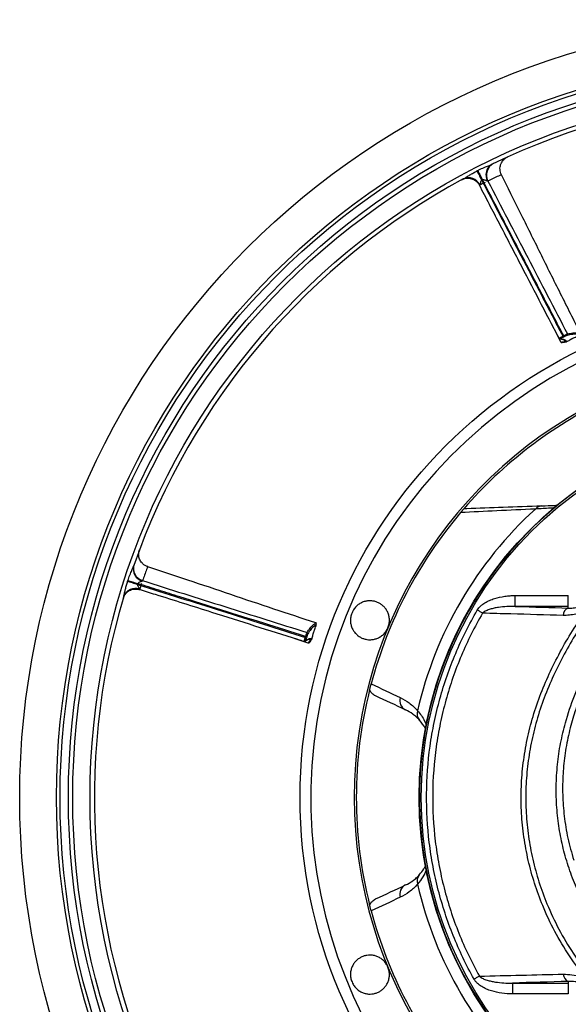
# Model space of a CAD drawing. Header units: millimetres. Extents: x 1924 to 3362, y 1692 to 3130.
# Tile 2 of 9: x 1924 to 2431, y 2220 to 3130. Entities that reach past the tile are written whole.
import ezdxf

# ---------------------------------------------------------------- set-up
doc = ezdxf.new("R2010")
doc.units = ezdxf.units.MM
doc.header["$LTSCALE"] = 2

msp = doc.modelspace()

# ---------------------------------------------------------------- linework, layer by layer
at = {"color": 7, "linetype": 'Continuous', "lineweight": 25}
for p, q in [((2369.48, 2986.73), (2369.45, 2986.71)), ((2332.85, 2982.08), (2332.93, 2982.13)), ((2357, 2980.91), (2356.68, 2980.84)), ((2424.3, 2832.01), (2418.74, 2843.27)), ((2426.26, 2837.46), (2427.01, 2837.85)), ((2427.46, 2836.97), (2426.71, 2836.58)), ((2429.05, 2833.33), (2427.37, 2832.44)), ((2428.08, 2833.46), (2427.87, 2833.62)), ((2042.67, 2624.43), (2042.66, 2624.39)), ((2020.05, 2595.24), (2020.08, 2595.33)), ((2382.33, 2587.72), (2382.33, 2597.7)), ((2382.33, 2597.7), (2431.29, 2597.7)), ((2431.29, 2587.72), (2431.29, 2597.7)), ((2431.29, 2587.72), (2382.33, 2587.72)), ((2431.29, 2586.16), (2431.29, 2587.72)), ((2198.01, 2572.43), (2198.04, 2572.45)), ((2190.83, 2553.78), (2178.94, 2557.81)), ((2188.37, 2559.02), (2188.62, 2559.82)), ((2189.56, 2559.53), (2189.31, 2558.72)), ((2193.26, 2558.07), (2192.7, 2556.26)), ((2379.64, 2239.44), (2431.29, 2239.44)), ((2379.64, 2239.44), (2379.64, 2229.46)), ((2431.29, 2241.03), (2431.29, 2239.44)), ((2431.29, 2239.44), (2431.29, 2229.46)), ((2431.29, 2229.46), (2379.64, 2229.46))]:
    msp.add_line(p, q, dxfattribs=at)
at = {"color": 7, "linetype": 'Continuous', "lineweight": 25, "flags": 128}
for points in [[(2346.86, 2990.28), (2347.26, 2989.5), (2347.72, 2988.6), (2348.23, 2987.61), (2348.79, 2986.53), (2349.38, 2985.37), (2350, 2984.16), (2350.63, 2982.92), (2351.28, 2981.65)], [(2347.6, 2990.66), (2348, 2989.87), (2348.45, 2988.98), (2348.96, 2987.98), (2349.51, 2986.9), (2350.1, 2985.74), (2350.72, 2984.53), (2351.36, 2983.29), (2352, 2982.02)], [(2426.71, 2836.58), (2426.7, 2836.61), (2426.67, 2836.66), (2426.63, 2836.74), (2426.57, 2836.85), (2426.51, 2836.98), (2426.43, 2837.13), (2426.35, 2837.29), (2426.26, 2837.46)], [(2427.46, 2836.97), (2427.45, 2837), (2427.42, 2837.05), (2427.38, 2837.13), (2427.32, 2837.24), (2427.26, 2837.37), (2427.18, 2837.52), (2427.1, 2837.68), (2427.01, 2837.85)], [(2024.16, 2610.94), (2025, 2610.67), (2025.96, 2610.36), (2027.02, 2610.02), (2028.18, 2609.64), (2029.41, 2609.25), (2030.71, 2608.83), (2032.04, 2608.4), (2033.39, 2607.96)], [(2024.42, 2611.72), (2025.25, 2611.45), (2026.21, 2611.14), (2027.28, 2610.8), (2028.43, 2610.42), (2029.67, 2610.02), (2030.96, 2609.6), (2032.29, 2609.17), (2033.64, 2608.73)], [(2352.14, 2581.41), (2351.58, 2581.73), (2351.01, 2582.06), (2350.41, 2582.41), (2349.79, 2582.77), (2349.16, 2583.14), (2348.51, 2583.52), (2347.86, 2583.9), (2347.21, 2584.28)], [(2189.31, 2558.72), (2189.28, 2558.73), (2189.23, 2558.75), (2189.14, 2558.78), (2189.02, 2558.81), (2188.88, 2558.86), (2188.72, 2558.91), (2188.55, 2558.96), (2188.37, 2559.02)], [(2189.56, 2559.53), (2189.54, 2559.54), (2189.48, 2559.55), (2189.39, 2559.58), (2189.28, 2559.62), (2189.13, 2559.66), (2188.98, 2559.71), (2188.8, 2559.77), (2188.62, 2559.82)], [(2349.2, 2245.85), (2348.65, 2245.54), (2348.07, 2245.21), (2347.47, 2244.88), (2346.85, 2244.53), (2346.21, 2244.17), (2345.57, 2243.81), (2344.92, 2243.45), (2344.26, 2243.08)]]:
    msp.add_lwpolyline(points, dxfattribs=at)
at = {"color": 7, "linetype": 'Continuous', "lineweight": 25}
for radius in [719, 685, 681.7, 674, 670, 654, 460, 350, 348]:
    msp.add_circle((2643.42, 2411.08), radius, dxfattribs=at)
for centre, radius, start, end in [((2643.42, 2411.08), 650, 73.40513, 115.74417), ((2366.65, 2986.52), 11.48, 118.97447, 209.66842), ((2367.52, 2986.46), 11.89, 116.20581, 207.77769), ((2643.42, 2411.08), 650, 118.40513, 160.74417), ((2339.1, 2972.46), 11.46, 25.17919, 115.22976), ((2643.42, 2411.08), 450, 287.92973, 252.07027), ((2429.65, 2839.12), 1, 298.42124, 27.27195), ((2643.42, 2411.08), 410, 110.59874, 245.09435), ((2643.42, 2411.08), 408, 115.78925, 139.16801), ((2643.42, 2411.08), 349.74, 92.56007, 87.43993), ((2643.42, 2411.08), 360.4, 132.29033, 167.14667), ((2407.31, 2672.42), 8.28, 92.71894, 140.55136), ((2643.42, 2411.08), 408, 139.80328, 165.09207), ((2040.82, 2622.27), 11.48, 163.97469, 254.66844), ((2041.48, 2622.85), 11.89, 161.20601, 252.77767), ((2031.28, 2592.84), 11.46, 70.1791, 160.22974), ((2643.42, 2411.08), 650, 163.40513, 205.74417), ((2433.94, 2579.17), 7.48, 110.74185, 178.41796), ((2643.42, 2411.08), 445.86, 157.20829, 157.79171), ((2189.59, 2562.59), 1, 343.41727, 72.27455), ((2643.42, 2411.08), 408, 165.87725, 194.12275), ((2285.21, 2500.61), 9.6, 163.26492, 243.63826), ((2300.63, 2488.41), 9.04, 161.65873, 221.02529), ((2300.63, 2333.75), 9.04, 138.97471, 198.34127), ((2643.42, 2411.08), 360.4, 192.85333, 227.70967), ((2285.21, 2321.55), 9.6, 116.36174, 196.73508), ((2643.42, 2411.08), 408, 194.90793, 220.19672), ((2643.42, 2411.08), 445.86, 202.20829, 202.79171), ((2434.03, 2247.84), 7.34, 181.39677, 248.04106)]:
    msp.add_arc(centre, radius, start, end, dxfattribs=at)
for points, knots in [([(2347.6, 2990.66), (2348.37, 2991.04), (2350.74, 2992.22), (2354.37, 2993.8), (2358.2, 2995.3), (2360.21, 2996.18), (2361.09, 2996.56)], [0, 0, 0, 0, 0.1729278, 0.529381, 0.7951438, 1, 1, 1, 1]), ([(2369.56, 2986.77), (2369.37, 2987.1), (2368.74, 2988.22), (2368.25, 2990.3), (2368.1, 2992.76), (2368.43, 2995.01), (2369.09, 2996.99), (2369.99, 2998.68), (2371.01, 3000.05), (2372.08, 3001.14), (2373.07, 3001.94), (2373.93, 3002.5), (2374.54, 3002.84), (2374.91, 3003.03), (2375.02, 3003.08), (2375.03, 3003.08)], [0, 0, 0, 0, 0.059636, 0.199717, 0.32702, 0.444035, 0.551902, 0.650797, 0.740278, 0.819357, 0.88654, 0.939929, 0.977686, 0.998541, 1, 1, 1, 1]), ([(2334.21, 2982.82), (2334.7, 2983.09), (2335.21, 2983.39), (2336.22, 2984.01), (2336.73, 2984.33), (2338.27, 2985.3), (2339.31, 2985.96), (2341.42, 2987.25), (2342.49, 2987.89), (2344.66, 2989.12), (2345.75, 2989.71), (2346.86, 2990.28)], [0, 0, 0, 0, 0.125, 0.125, 0.25, 0.25, 0.5, 0.5, 0.75, 0.75, 1, 1, 1, 1]), ([(2346.86, 2990.28), (2346.97, 2990.33), (2347.21, 2990.46), (2347.45, 2990.58), (2347.6, 2990.66)], [0, 0, 0, 0, 0.416072, 1, 1, 1, 1]), ([(2442.61, 2840.15), (2436.46, 2852.3), (2424, 2876.92), (2405.55, 2914.17), (2387.37, 2950.9), (2375.29, 2975.06), (2369.46, 2986.72)], [0, 0, 0, 0, 0.249498, 0.505365, 0.761202, 1, 1, 1, 1]), ([(2332.93, 2982.13), (2332.97, 2982.15), (2333.34, 2982.34), (2334.26, 2982.76), (2336.07, 2983.33), (2338.33, 2983.6), (2340.74, 2983.38), (2342.94, 2982.74), (2344.97, 2981.75), (2346.11, 2980.76), (2346.64, 2980.3)], [0, 0, 0, 0, 0.00817, 0.085665, 0.204408, 0.393051, 0.544219, 0.69345, 0.857395, 1, 1, 1, 1]), ([(2346.64, 2980.3), (2346.76, 2980.21), (2347.55, 2979.58), (2348.43, 2978.47), (2348.94, 2977.36), (2349.09, 2977.03)], [0, 0, 0, 0, 0.105833, 0.735552, 1, 1, 1, 1]), ([(2349.47, 2977.33), (2349.38, 2977.26), (2349.15, 2977.09), (2349.17, 2977.07), (2349.19, 2977.05)], [0, 0, 0, 0, 0.4206557, 1, 1, 1, 1]), ([(2422.77, 2835.51), (2416.65, 2847.31), (2410.51, 2859.1), (2398.24, 2882.69), (2392.12, 2894.49), (2382.93, 2912.18), (2379.86, 2918.08), (2373.73, 2929.88), (2370.67, 2935.78), (2364.54, 2947.57), (2361.47, 2953.47), (2355.33, 2965.26), (2352.26, 2971.16), (2349.19, 2977.05)], [0, 0, 0, 0, 0.25, 0.25, 0.5, 0.5, 0.625, 0.625, 0.75, 0.75, 0.875, 0.875, 1, 1, 1, 1]), ([(2351.28, 2981.65), (2351.14, 2981.56), (2350.8, 2981.34), (2350.3, 2980.51), (2349.99, 2979.2), (2349.8, 2977.97), (2349.58, 2977.44), (2349.5, 2977.36), (2349.47, 2977.33)], [0, 0, 0, 0, 0.093008, 0.213953, 0.52467, 0.862307, 0.959442, 1, 1, 1, 1]), ([(2352, 2982.02), (2351.86, 2981.95), (2351.62, 2981.82), (2351.38, 2981.7), (2351.28, 2981.65)], [0, 0, 0, 0, 0.583885, 1, 1, 1, 1]), ([(2351.28, 2981.65), (2354.17, 2976.11), (2365.47, 2954.44), (2383.13, 2920.44), (2404.3, 2879.66), (2418.04, 2853.29), (2425.35, 2839.21), (2426.26, 2837.46)], [0, 0, 0, 0, 0.115344, 0.451094, 0.707273, 0.963452, 1, 1, 1, 1]), ([(2356.68, 2980.84), (2356.57, 2980.81), (2356.43, 2980.84), (2356.11, 2980.94), (2355.94, 2981.01), (2355.4, 2981.25), (2355.02, 2981.44), (2354.23, 2981.79), (2353.81, 2981.97), (2353.15, 2982.13), (2352.92, 2982.17), (2352.46, 2982.16), (2352.22, 2982.12), (2352, 2982.02)], [0, 0, 0, 0, 0.125, 0.125, 0.25, 0.25, 0.5, 0.5, 0.75, 0.75, 0.875, 0.875, 1, 1, 1, 1]), ([(2427.01, 2837.85), (2420.75, 2849.86), (2414.51, 2861.88), (2402.02, 2885.91), (2395.76, 2897.92), (2383.25, 2921.95), (2376.99, 2933.96), (2367.62, 2951.98), (2364.49, 2957.98), (2358.25, 2970), (2355.13, 2976.01), (2352, 2982.02)], [0, 0, 0, 0, 0.25, 0.25, 0.5, 0.5, 0.75, 0.75, 0.875, 0.875, 1, 1, 1, 1]), ([(2357, 2980.91), (2363.12, 2969.13), (2369.25, 2957.35), (2381.51, 2933.8), (2387.64, 2922.02), (2399.9, 2898.47), (2406.04, 2886.69), (2418.29, 2863.14), (2424.41, 2851.35), (2430.54, 2839.58)], [0, 0, 0, 0, 0.25, 0.25, 0.5, 0.5, 0.75, 0.75, 1, 1, 1, 1]), ([(2422.77, 2835.51), (2422.75, 2835.51), (2422.76, 2835.52), (2422.82, 2835.57), (2422.87, 2835.6), (2423.1, 2835.75), (2423.35, 2835.89), (2423.84, 2836.17), (2424.02, 2836.27), (2424.42, 2836.48), (2424.62, 2836.59), (2425.07, 2836.83), (2425.3, 2836.95), (2425.77, 2837.2), (2426.01, 2837.33), (2426.26, 2837.46)], [0, 0, 0, 0, 0.125, 0.125, 0.25, 0.25, 0.5, 0.5, 0.625, 0.625, 0.75, 0.75, 0.875, 0.875, 1, 1, 1, 1]), ([(2423.5, 2834.99), (2423.45, 2834.99), (2423.34, 2835.01), (2423.17, 2835.09), (2422.95, 2835.24), (2422.84, 2835.4), (2422.77, 2835.51)], [0, 0, 0, 0, 0.155309, 0.377762, 0.595563, 1, 1, 1, 1]), ([(2423.5, 2834.98), (2423.76, 2834.97), (2424.22, 2834.94), (2424.84, 2834.86), (2425.32, 2834.78), (2425.7, 2834.69), (2426.06, 2834.6), (2426.43, 2834.47), (2426.82, 2834.32), (2427.22, 2834.12), (2427.63, 2833.86), (2427.97, 2833.59), (2428.13, 2833.41), (2428.21, 2833.32)], [0, 0, 0, 0, 0.137621, 0.247767, 0.330473, 0.395489, 0.46147, 0.528862, 0.609566, 0.688238, 0.77073, 0.877604, 1, 1, 1, 1]), ([(2426.71, 2836.58), (2426.53, 2836.49), (2426.35, 2836.39), (2426, 2836.2), (2425.82, 2836.11), (2425.49, 2835.93), (2425.33, 2835.85), (2425.04, 2835.68), (2424.9, 2835.6), (2424.54, 2835.39), (2424.36, 2835.28), (2424.19, 2835.16), (2424.15, 2835.13), (2424.1, 2835.09), (2424.1, 2835.08), (2424.12, 2835.08)], [0, 0, 0, 0, 0.125, 0.125, 0.25, 0.25, 0.375, 0.375, 0.5, 0.5, 0.75, 0.75, 0.875, 0.875, 1, 1, 1, 1]), ([(2425.7, 2831.56), (2425.46, 2831.43), (2425.16, 2831.41), (2424.64, 2831.57), (2424.42, 2831.76), (2424.3, 2832.01)], [0, 0, 0, 0, 0.5, 0.5, 1, 1, 1, 1]), ([(2429.4, 2832.19), (2429.11, 2832.06), (2428.49, 2831.79), (2426.84, 2831.76), (2425.87, 2831.59), (2425.7, 2831.56)], [0, 0, 0, 0, 0.4220861, 0.8984364, 1, 1, 1, 1]), ([(2427.01, 2837.85), (2427.42, 2838.06), (2427.83, 2838.27), (2428.61, 2838.67), (2428.97, 2838.85), (2429.61, 2839.16), (2429.88, 2839.29), (2430.31, 2839.49), (2430.46, 2839.55), (2430.54, 2839.58)], [0, 0, 0, 0, 0.25, 0.25, 0.5, 0.5, 0.75, 0.75, 1, 1, 1, 1]), ([(2430.13, 2838.24), (2430.07, 2838.22), (2429.95, 2838.18), (2429.63, 2838.04), (2429.42, 2837.95), (2428.94, 2837.72), (2428.66, 2837.58), (2428.08, 2837.29), (2427.77, 2837.14), (2427.46, 2836.97)], [0, 0, 0, 0, 0.25, 0.25, 0.5, 0.5, 0.75, 0.75, 1, 1, 1, 1]), ([(2429.33, 2832.11), (2430.11, 2832.52), (2431.05, 2833.02), (2432.57, 2833.99), (2433.2, 2834.37), (2433.77, 2834.7), (2434.19, 2834.93), (2434.63, 2835.16), (2435.25, 2835.47), (2436.06, 2835.87), (2437.4, 2836.49), (2439.76, 2837.53), (2441.27, 2838.3), (2442.33, 2838.85)], [0, 0, 0, 0, 0.3088568, 0.3680354, 0.4152019, 0.4348476, 0.4529617, 0.4706693, 0.4889874, 0.5301184, 0.5796603, 0.7035311, 1, 1, 1, 1]), ([(2442.05, 2838.79), (2441.92, 2838.81), (2441.63, 2838.85), (2438.6, 2839.36), (2435.23, 2839.33), (2431.83, 2838.6), (2430.13, 2838.24)], [0, 0, 0, 0, 0.121377, 0.272898, 0.636269, 1, 1, 1, 1]), ([(2331.78, 2674.41), (2331.99, 2674.66), (2332.2, 2674.91), (2332.61, 2675.4), (2332.81, 2675.63), (2333.16, 2676.04), (2333.33, 2676.23), (2333.61, 2676.57), (2333.74, 2676.72), (2334.08, 2677.11), (2334.25, 2677.31), (2334.53, 2677.63), (2334.63, 2677.75), (2334.71, 2677.85)], [0, 0, 0, 0, 0.125, 0.125, 0.25, 0.25, 0.375, 0.375, 0.5, 0.5, 0.75, 0.75, 1, 1, 1, 1]), ([(2400.91, 2677.68), (2388.67, 2677.1), (2376.87, 2676.53), (2353.9, 2675.44), (2342.72, 2674.92), (2331.78, 2674.41)], [0, 0, 0, 0, 0.5, 0.5, 1, 1, 1, 1]), ([(2337.5, 2678.27), (2348.5, 2678.65), (2359.73, 2679.05), (2382.79, 2679.85), (2394.63, 2680.27), (2406.91, 2680.69)], [0, 0, 0, 0, 0.5, 0.5, 1, 1, 1, 1]), ([(2406.91, 2680.69), (2410.9, 2680.83), (2416.16, 2681.02), (2420.31, 2681.16), (2421.32, 2681.2)], [0, 0, 0, 0, 0.756717, 1, 1, 1, 1]), ([(2042.7, 2624.51), (2042.33, 2624.61), (2041.09, 2624.95), (2039.28, 2626.07), (2037.42, 2627.71), (2036.07, 2629.53), (2035.14, 2631.4), (2034.58, 2633.23), (2034.33, 2634.93), (2034.32, 2636.44), (2034.46, 2637.72), (2034.67, 2638.72), (2034.86, 2639.39), (2034.99, 2639.78), (2035.03, 2639.9), (2035.03, 2639.91)], [0, 0, 0, 0, 0.059636, 0.199715, 0.327019, 0.444035, 0.551901, 0.650797, 0.740277, 0.819358, 0.88654, 0.93993, 0.977687, 0.998541, 1, 1, 1, 1]), ([(2024.42, 2611.72), (2024.69, 2612.54), (2025.53, 2615.05), (2026.99, 2618.74), (2028.63, 2622.5), (2029.43, 2624.55), (2029.78, 2625.44)], [0, 0, 0, 0, 0.172926, 0.529382, 0.795145, 1, 1, 1, 1]), ([(2198.03, 2572.48), (2185.08, 2576.73), (2158.86, 2585.33), (2119.48, 2598.62), (2080.66, 2611.74), (2055.03, 2620.28), (2042.66, 2624.4)], [0, 0, 0, 0, 0.249498, 0.505364, 0.761202, 1, 1, 1, 1]), ([(2020.08, 2595.33), (2020.09, 2595.37), (2020.22, 2595.77), (2020.57, 2596.71), (2021.45, 2598.39), (2022.86, 2600.18), (2024.72, 2601.73), (2026.72, 2602.83), (2028.86, 2603.57), (2030.37, 2603.68), (2031.07, 2603.72)], [0, 0, 0, 0, 0.008172, 0.085666, 0.204409, 0.393052, 0.544219, 0.693449, 0.857392, 1, 1, 1, 1]), ([(2020.49, 2596.72), (2020.65, 2597.26), (2020.79, 2597.83), (2021.07, 2598.98), (2021.21, 2599.57), (2021.61, 2601.34), (2021.88, 2602.55), (2022.46, 2604.95), (2022.76, 2606.16), (2023.43, 2608.56), (2023.78, 2609.75), (2024.16, 2610.94)], [0, 0, 0, 0, 0.125, 0.125, 0.25, 0.25, 0.5, 0.5, 0.75, 0.75, 1, 1, 1, 1]), ([(2024.16, 2610.94), (2024.2, 2611.05), (2024.23, 2611.16), (2024.27, 2611.27), (2024.32, 2611.42), (2024.37, 2611.57), (2024.42, 2611.72)], [0, 0, 0, 0, 0.000171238, 0.000171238, 0.000171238, 0.0004115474, 0.0004115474, 0.0004115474, 0.0004115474]), ([(2031.07, 2603.72), (2031.22, 2603.74), (2032.22, 2603.86), (2033.62, 2603.7), (2034.77, 2603.27), (2035.12, 2603.14)], [0, 0, 0, 0, 0.105824, 0.735543, 1, 1, 1, 1]), ([(2033.39, 2607.96), (2033.32, 2607.74), (2033.3, 2607.5), (2033.36, 2607.05), (2033.42, 2606.83), (2033.67, 2606.21), (2033.9, 2605.84), (2034.36, 2605.12), (2034.6, 2604.79), (2034.9, 2604.31), (2035, 2604.16), (2035.14, 2603.86), (2035.18, 2603.73), (2035.17, 2603.63)], [0, 0, 0, 0, 0.125, 0.125, 0.25, 0.25, 0.5, 0.5, 0.75, 0.75, 0.875, 0.875, 1, 1, 1, 1]), ([(2033.64, 2608.73), (2033.59, 2608.58), (2033.55, 2608.43), (2033.5, 2608.28), (2033.46, 2608.18), (2033.43, 2608.07), (2033.39, 2607.96)], [0, 0, 0, 0, 0.0002366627, 0.0002366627, 0.0002366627, 0.0004053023, 0.0004053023, 0.0004053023, 0.0004053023]), ([(2033.39, 2607.96), (2046.31, 2603.9), (2059.23, 2599.83), (2085.06, 2591.66), (2097.97, 2587.58), (2123.8, 2579.42), (2136.71, 2575.33), (2162.54, 2567.17), (2175.46, 2563.1), (2188.37, 2559.02)], [0, 0, 0, 0, 0.25, 0.25, 0.5, 0.5, 0.75, 0.75, 1, 1, 1, 1]), ([(2037.78, 2611.2), (2037.73, 2611.11), (2037.61, 2611.03), (2037.31, 2610.87), (2037.14, 2610.8), (2036.59, 2610.59), (2036.19, 2610.46), (2035.38, 2610.15), (2034.96, 2609.98), (2034.37, 2609.62), (2034.19, 2609.48), (2033.86, 2609.15), (2033.72, 2608.96), (2033.64, 2608.73)], [0, 0, 0, 0, 0.125, 0.125, 0.25, 0.25, 0.5, 0.5, 0.75, 0.75, 0.875, 0.875, 1, 1, 1, 1]), ([(2188.62, 2559.82), (2175.71, 2563.9), (2162.8, 2567.98), (2136.97, 2576.14), (2124.05, 2580.21), (2098.22, 2588.35), (2085.3, 2592.42), (2065.93, 2598.53), (2059.47, 2600.57), (2046.56, 2604.65), (2040.1, 2606.69), (2033.64, 2608.73)], [0, 0, 0, 0, 0.25, 0.25, 0.5, 0.5, 0.75, 0.75, 0.875, 0.875, 1, 1, 1, 1]), ([(2035.17, 2603.63), (2035.15, 2603.51), (2035.11, 2603.23), (2035.14, 2603.23), (2035.16, 2603.23)], [0, 0, 0, 0, 0.420654, 1, 1, 1, 1]), ([(2037.96, 2611.48), (2050.62, 2607.48), (2063.28, 2603.48), (2088.6, 2595.5), (2101.26, 2591.51), (2126.59, 2583.53), (2139.25, 2579.53), (2164.58, 2571.54), (2177.24, 2567.54), (2189.9, 2563.55)], [0, 0, 0, 0, 0.25, 0.25, 0.5, 0.5, 0.75, 0.75, 1, 1, 1, 1]), ([(2187.28, 2555.18), (2185.34, 2555.79), (2170.16, 2560.59), (2141.74, 2569.55), (2097.94, 2583.42), (2062.42, 2594.65), (2040.11, 2601.67), (2035.16, 2603.23)], [0, 0, 0, 0, 0.038378, 0.29937, 0.560351, 0.902386, 1, 1, 1, 1]), ([(2347.21, 2584.28), (2348.04, 2585.71), (2349.1, 2586.94), (2350.89, 2588.61), (2351.52, 2589.13), (2352.84, 2590.12), (2353.51, 2590.57), (2355.59, 2591.85), (2357.04, 2592.59), (2360.02, 2593.9), (2361.57, 2594.47), (2366.22, 2595.93), (2369.39, 2596.6), (2374.2, 2597.26), (2375.81, 2597.43), (2379.06, 2597.65), (2380.69, 2597.7), (2382.33, 2597.7)], [0, 0, 0, 0, 0.125, 0.125, 0.1875, 0.1875, 0.25, 0.25, 0.375, 0.375, 0.5, 0.5, 0.75, 0.75, 0.875, 0.875, 1, 1, 1, 1]), ([(2264.63, 2567.98), (2265.12, 2569.16), (2265.47, 2570.37), (2265.82, 2572.24), (2265.9, 2572.87), (2265.99, 2574.1), (2266.01, 2574.71), (2265.98, 2575.93), (2265.93, 2576.54), (2265.78, 2577.73), (2265.68, 2578.31), (2265.42, 2579.45), (2265.26, 2580), (2264.9, 2581.09), (2264.69, 2581.62), (2264.01, 2583.17), (2263.47, 2584.12), (2262.26, 2585.91), (2261.57, 2586.74), (2260.09, 2588.24), (2259.3, 2588.92), (2257.61, 2590.12), (2256.71, 2590.65), (2254.86, 2591.54), (2253.9, 2591.9), (2252.42, 2592.33), (2251.91, 2592.45), (2250.89, 2592.64), (2250.37, 2592.72), (2248.8, 2592.88), (2247.75, 2592.9), (2245.62, 2592.74), (2244.56, 2592.57), (2242.94, 2592.15), (2242.4, 2591.99), (2241.34, 2591.6), (2240.81, 2591.38), (2239.77, 2590.89), (2239.26, 2590.62), (2238.25, 2590.01), (2237.76, 2589.68), (2236.3, 2588.6), (2235.4, 2587.79), (2234.17, 2586.41), (2233.78, 2585.92), (2233.04, 2584.9), (2232.69, 2584.36), (2232.37, 2583.8)], [0, 0, 0, 0, 0.0625, 0.0625, 0.09375, 0.09375, 0.125, 0.125, 0.15625, 0.15625, 0.1875, 0.1875, 0.21875, 0.21875, 0.25, 0.25, 0.3125, 0.3125, 0.375, 0.375, 0.4375, 0.4375, 0.5, 0.5, 0.5625, 0.5625, 0.59375, 0.59375, 0.625, 0.625, 0.6875, 0.6875, 0.75, 0.75, 0.78125, 0.78125, 0.8125, 0.8125, 0.84375, 0.84375, 0.875, 0.875, 0.9375, 0.9375, 0.96875, 0.96875, 1, 1, 1, 1]), ([(2382.33, 2587.72), (2379.71, 2587.75), (2377.1, 2587.69), (2371.9, 2587.38), (2369.31, 2587.12), (2365.44, 2586.52), (2364.15, 2586.29), (2361.59, 2585.73), (2360.33, 2585.4), (2358.46, 2584.82), (2357.84, 2584.6), (2356.61, 2584.14), (2356, 2583.88), (2354.82, 2583.31), (2354.24, 2582.99), (2353.14, 2582.28), (2352.61, 2581.89), (2352.14, 2581.41)], [0, 0, 0, 0, 0.25, 0.25, 0.5, 0.5, 0.625, 0.625, 0.75, 0.75, 0.8125, 0.8125, 0.875, 0.875, 0.9375, 0.9375, 1, 1, 1, 1]), ([(2382.33, 2587.72), (2382.57, 2587.71), (2398.88, 2587.19), (2415.21, 2586.67), (2431.29, 2586.16)], [0, 0, 0, 0, 0.015264, 1, 1, 1, 1]), ([(2431.29, 2586.16), (2432.79, 2586.16), (2435.81, 2586.14), (2440.42, 2586.86), (2445.04, 2588.19), (2449.62, 2590.14), (2452.54, 2592.09), (2454.02, 2593.07)], [0, 0, 0, 0, 0.202354, 0.407379, 0.601633, 0.799769, 1, 1, 1, 1]), ([(2230.63, 2579.6), (2230.3, 2578.37), (2230.1, 2577.13), (2229.99, 2575.28), (2229.99, 2574.66), (2230.05, 2573.43), (2230.11, 2572.83), (2230.28, 2571.64), (2230.4, 2571.06), (2230.68, 2569.92), (2230.85, 2569.36), (2231.44, 2567.73), (2231.92, 2566.71), (2233.04, 2564.79), (2233.69, 2563.9), (2235.09, 2562.28), (2235.85, 2561.54), (2237.08, 2560.55), (2237.5, 2560.24), (2238.37, 2559.65), (2238.81, 2559.38), (2240.16, 2558.63), (2241.1, 2558.21), (2243.04, 2557.53), (2244.05, 2557.28), (2246.09, 2556.94), (2247.12, 2556.86), (2249.22, 2556.88), (2250.28, 2556.98), (2252.42, 2557.38), (2253.47, 2557.68), (2255.03, 2558.29), (2255.55, 2558.52), (2256.57, 2559.03), (2257.08, 2559.32), (2258.57, 2560.25), (2259.51, 2560.98), (2260.84, 2562.24), (2261.27, 2562.69), (2262.08, 2563.64), (2262.46, 2564.13), (2263.17, 2565.16), (2263.5, 2565.69), (2264.1, 2566.8), (2264.38, 2567.39), (2264.63, 2567.98)], [0, 0, 0, 0, 0.0625, 0.0625, 0.09375, 0.09375, 0.125, 0.125, 0.15625, 0.15625, 0.1875, 0.1875, 0.25, 0.25, 0.3125, 0.3125, 0.375, 0.375, 0.40625, 0.40625, 0.4375, 0.4375, 0.5, 0.5, 0.5625, 0.5625, 0.625, 0.625, 0.6875, 0.6875, 0.75, 0.75, 0.78125, 0.78125, 0.8125, 0.8125, 0.875, 0.875, 0.90625, 0.90625, 0.9375, 0.9375, 0.96875, 0.96875, 1, 1, 1, 1]), ([(2344.26, 2243.08), (2336.91, 2256.18), (2330.49, 2269.61), (2319.48, 2297.09), (2314.88, 2311.13), (2309.33, 2332.66), (2307.71, 2339.91), (2305.63, 2350.91), (2305, 2354.6), (2303.84, 2362.01), (2303.33, 2365.73), (2301.06, 2384.31), (2300.22, 2399.16), (2300.47, 2428.79), (2301.55, 2443.58), (2304.12, 2462.04), (2304.7, 2465.73), (2305.97, 2473.11), (2306.67, 2476.81), (2308.94, 2487.83), (2310.69, 2495.09), (2316.63, 2516.61), (2321.49, 2530.62), (2333, 2557.96), (2339.64, 2571.29), (2347.21, 2584.28)], [0, 0, 0, 0, 0.125, 0.125, 0.25, 0.25, 0.3125, 0.3125, 0.34375, 0.34375, 0.375, 0.375, 0.5, 0.5, 0.625, 0.625, 0.65625, 0.65625, 0.6875, 0.6875, 0.75, 0.75, 0.875, 0.875, 1, 1, 1, 1]), ([(2352.14, 2581.41), (2344.69, 2568.68), (2338.15, 2555.62), (2326.84, 2528.81), (2322.07, 2515.08), (2316.23, 2493.98), (2314.5, 2486.86), (2312.26, 2476.05), (2311.57, 2472.43), (2310.31, 2465.19), (2309.75, 2461.57), (2307.21, 2443.47), (2306.13, 2428.96), (2305.84, 2399.89), (2306.63, 2385.34), (2308.82, 2367.11), (2309.32, 2363.46), (2310.44, 2356.18), (2311.06, 2352.55), (2312.42, 2345.31), (2313.16, 2341.69), (2314.75, 2334.51), (2315.6, 2330.94), (2320.16, 2313.17), (2324.7, 2299.25), (2332.88, 2278.84), (2335.83, 2272.11), (2342.19, 2258.81), (2345.59, 2252.28), (2349.2, 2245.85)], [0, 0, 0, 0, 0.125, 0.125, 0.25, 0.25, 0.3125, 0.3125, 0.34375, 0.34375, 0.375, 0.375, 0.5, 0.5, 0.625, 0.625, 0.65625, 0.65625, 0.6875, 0.6875, 0.71875, 0.71875, 0.75, 0.75, 0.875, 0.875, 0.9375, 0.9375, 1, 1, 1, 1]), ([(2426.46, 2579.37), (2410.36, 2579.82), (2385.56, 2580.5), (2360.82, 2581.17), (2352.14, 2581.41)], [0, 0, 0, 0, 0.649038, 1, 1, 1, 1]), ([(2448.02, 2243.48), (2442.65, 2250.43), (2431.91, 2264.34), (2418.5, 2287.07), (2407.84, 2309.58), (2399.83, 2331.62), (2394.03, 2352.85), (2390, 2374.48), (2387.79, 2396.35), (2387.5, 2418.33), (2389.08, 2440.28), (2392.47, 2462.02), (2397.7, 2483.55), (2404.78, 2504.72), (2413.49, 2525.49), (2423.64, 2545.65), (2434.92, 2565.18), (2443.31, 2577.64), (2447.5, 2583.85)], [0, 0, 0, 0, 0.071629, 0.143435, 0.215065, 0.274774, 0.334691, 0.394602, 0.454303, 0.513994, 0.573901, 0.633816, 0.693518, 0.754624, 0.815919, 0.87735, 0.93878, 1, 1, 1, 1]), ([(2450.89, 2581.56), (2446.78, 2575.4), (2438.53, 2563.05), (2427.43, 2543.73), (2417.43, 2523.81), (2408.82, 2503.28), (2401.84, 2482.39), (2396.69, 2461.19), (2393.35, 2439.8), (2391.8, 2418.22), (2392.09, 2396.6), (2394.26, 2375.08), (2398.23, 2353.8), (2403.93, 2332.91), (2411.8, 2311.23), (2422.29, 2289.08), (2435.47, 2266.7), (2446.04, 2253), (2451.31, 2246.16)], [0, 0, 0, 0, 0.061411, 0.123029, 0.184642, 0.246117, 0.307408, 0.367015, 0.426833, 0.486643, 0.546239, 0.605859, 0.665688, 0.725524, 0.785153, 0.856711, 0.928443, 1, 1, 1, 1]), ([(2447.5, 2583.85), (2444.4, 2582.6), (2439.37, 2580.58), (2432.27, 2579.44), (2428.41, 2579.39), (2426.46, 2579.37)], [0, 0, 0, 0, 0.4447522, 0.7202477, 1, 1, 1, 1]), ([(2198.6, 2571.13), (2198.49, 2571.05), (2198.26, 2570.87), (2195.75, 2569.09), (2193.39, 2566.68), (2191.5, 2563.77), (2190.55, 2562.31)], [0, 0, 0, 0, 0.121377, 0.272898, 0.636269, 1, 1, 1, 1]), ([(2194.33, 2557.41), (2194.58, 2558.26), (2194.89, 2559.26), (2195.28, 2561.03), (2195.46, 2561.75), (2195.63, 2562.38), (2195.77, 2562.84), (2195.91, 2563.31), (2196.13, 2563.97), (2196.42, 2564.82), (2196.93, 2566.22), (2197.87, 2568.61), (2198.38, 2570.23), (2198.75, 2571.36)], [0, 0, 0, 0, 0.308857, 0.368035, 0.415202, 0.434847, 0.452962, 0.470669, 0.488987, 0.530119, 0.57966, 0.703531, 1, 1, 1, 1]), ([(2198.68, 2571.88), (2198.62, 2571.99), (2198.51, 2572.22), (2198.24, 2572.4), (2198.09, 2572.45), (2198.04, 2572.46)], [0, 0, 0, 0, 0.394214, 0.785812, 1, 1, 1, 1]), ([(2187.28, 2555.18), (2187.27, 2555.16), (2187.26, 2555.17), (2187.27, 2555.25), (2187.28, 2555.31), (2187.35, 2555.58), (2187.42, 2555.86), (2187.57, 2556.39), (2187.63, 2556.6), (2187.76, 2557.02), (2187.82, 2557.25), (2187.97, 2557.73), (2188.05, 2557.99), (2188.21, 2558.5), (2188.29, 2558.75), (2188.37, 2559.02)], [0, 0, 0, 0, 0.125, 0.125, 0.25, 0.25, 0.5, 0.5, 0.625, 0.625, 0.75, 0.75, 0.875, 0.875, 1, 1, 1, 1]), ([(2189.31, 2558.72), (2189.25, 2558.52), (2189.19, 2558.33), (2189.07, 2557.95), (2189.01, 2557.76), (2188.9, 2557.4), (2188.86, 2557.22), (2188.76, 2556.9), (2188.72, 2556.75), (2188.61, 2556.35), (2188.56, 2556.13), (2188.52, 2555.93), (2188.52, 2555.88), (2188.52, 2555.82), (2188.52, 2555.82), (2188.54, 2555.83)], [0, 0, 0, 0, 0.125, 0.125, 0.25, 0.25, 0.375, 0.375, 0.5, 0.5, 0.75, 0.75, 0.875, 0.875, 1, 1, 1, 1]), ([(2188.62, 2559.82), (2188.77, 2560.27), (2188.9, 2560.7), (2189.18, 2561.53), (2189.3, 2561.92), (2189.54, 2562.6), (2189.64, 2562.88), (2189.8, 2563.32), (2189.86, 2563.47), (2189.9, 2563.55)], [0, 0, 0, 0, 0.25, 0.25, 0.5, 0.5, 0.75, 0.75, 1, 1, 1, 1]), ([(2190.55, 2562.31), (2190.52, 2562.25), (2190.47, 2562.14), (2190.34, 2561.81), (2190.26, 2561.6), (2190.08, 2561.1), (2189.98, 2560.81), (2189.77, 2560.19), (2189.67, 2559.86), (2189.56, 2559.53)], [0, 0, 0, 0, 0.25, 0.25, 0.5, 0.5, 0.75, 0.75, 1, 1, 1, 1]), ([(2188.16, 2555.32), (2188.13, 2555.29), (2188.03, 2555.22), (2187.86, 2555.16), (2187.6, 2555.11), (2187.41, 2555.15), (2187.28, 2555.18)], [0, 0, 0, 0, 0.1553095, 0.3777455, 0.5955743, 1, 1, 1, 1]), ([(2188.17, 2555.32), (2188.36, 2555.49), (2188.71, 2555.79), (2189.2, 2556.18), (2189.6, 2556.46), (2189.93, 2556.67), (2190.25, 2556.85), (2190.6, 2557.03), (2190.98, 2557.19), (2191.41, 2557.34), (2191.88, 2557.44), (2192.32, 2557.5), (2192.55, 2557.48), (2192.68, 2557.47)], [0, 0, 0, 0, 0.137621, 0.247767, 0.330473, 0.395489, 0.46147, 0.528862, 0.609566, 0.688238, 0.77073, 0.877604, 1, 1, 1, 1]), ([(2192.14, 2554.46), (2192.06, 2554.19), (2191.87, 2553.97), (2191.39, 2553.71), (2191.09, 2553.69), (2190.83, 2553.78)], [0, 0, 0, 0, 0.5, 0.5, 1, 1, 1, 1]), ([(2194.24, 2557.37), (2194.13, 2557.12), (2193.9, 2556.52), (2192.81, 2555.4), (2192.24, 2554.6), (2192.14, 2554.46)], [0, 0, 0, 0, 0.3835779, 0.8916689, 1, 1, 1, 1]), ([(2247.75, 2510.63), (2247.82, 2510.89), (2247.89, 2511.17), (2248.05, 2511.82), (2248.14, 2512.18), (2248.31, 2512.83), (2248.37, 2513.06), (2248.5, 2513.55), (2248.57, 2513.82), (2248.72, 2514.4), (2248.8, 2514.7), (2248.97, 2515.36), (2249.06, 2515.7), (2249.15, 2516.04)], [0, 0, 0, 0, 0.25, 0.25, 0.5, 0.5, 0.625, 0.625, 0.75, 0.75, 0.875, 0.875, 1, 1, 1, 1]), ([(2253.27, 2504.92), (2252.65, 2505.21), (2252.07, 2505.55), (2250.97, 2506.33), (2250.45, 2506.77), (2249.5, 2507.75), (2249.08, 2508.27), (2248.33, 2509.4), (2248.01, 2510), (2247.75, 2510.63)], [0, 0, 0, 0, 0.25, 0.25, 0.5, 0.5, 0.75, 0.75, 1, 1, 1, 1]), ([(2276.02, 2503.37), (2278.88, 2502.02), (2281.65, 2500.38), (2285.67, 2497.39), (2286.98, 2496.31), (2289.56, 2493.94), (2290.82, 2492.66), (2292.05, 2491.25)], [0, 0, 0, 0, 0.5, 0.5, 0.75, 0.75, 1, 1, 1, 1]), ([(2293.81, 2482.47), (2292.82, 2483.58), (2291.8, 2484.59), (2289.72, 2486.46), (2288.67, 2487.31), (2285.45, 2489.65), (2283.23, 2490.95), (2280.95, 2492.01)], [0, 0, 0, 0, 0.25, 0.25, 0.5, 0.5, 1, 1, 1, 1]), ([(2299.33, 2474.52), (2299.26, 2474.67), (2297.93, 2477.69), (2295.81, 2480.14), (2293.81, 2482.47)], [0, 0, 0, 0, 0.05108, 1, 1, 1, 1]), ([(2280.95, 2330.15), (2283.23, 2331.21), (2285.45, 2332.51), (2288.67, 2334.85), (2289.72, 2335.7), (2291.8, 2337.57), (2292.82, 2338.58), (2293.81, 2339.69)], [0, 0, 0, 0, 0.5, 0.5, 0.75, 0.75, 1, 1, 1, 1]), ([(2293.81, 2339.69), (2295.25, 2341.38), (2297.41, 2343.9), (2298.87, 2346.91), (2299.35, 2347.9)], [0, 0, 0, 0, 0.669073, 1, 1, 1, 1]), ([(2292.05, 2330.91), (2290.82, 2329.5), (2289.56, 2328.22), (2286.98, 2325.85), (2285.67, 2324.77), (2281.65, 2321.78), (2278.88, 2320.14), (2276.02, 2318.79)], [0, 0, 0, 0, 0.25, 0.25, 0.5, 0.5, 1, 1, 1, 1]), ([(2247.75, 2311.53), (2248.01, 2312.16), (2248.33, 2312.76), (2249.07, 2313.88), (2249.5, 2314.41), (2250.45, 2315.39), (2250.96, 2315.83), (2252.06, 2316.61), (2252.65, 2316.95), (2253.27, 2317.24)], [0, 0, 0, 0, 0.25, 0.25, 0.5, 0.5, 0.75, 0.75, 1, 1, 1, 1]), ([(2249.15, 2306.12), (2249.06, 2306.46), (2248.97, 2306.8), (2248.8, 2307.45), (2248.72, 2307.76), (2248.57, 2308.34), (2248.5, 2308.61), (2248.37, 2309.1), (2248.31, 2309.33), (2248.15, 2309.97), (2248.05, 2310.34), (2247.89, 2310.99), (2247.82, 2311.27), (2247.75, 2311.53)], [0, 0, 0, 0, 0.125, 0.125, 0.25, 0.25, 0.375, 0.375, 0.5, 0.5, 0.75, 0.75, 1, 1, 1, 1]), ([(2264.63, 2254.18), (2264.14, 2255.36), (2263.53, 2256.47), (2262.46, 2258.03), (2262.07, 2258.53), (2261.27, 2259.47), (2260.84, 2259.92), (2259.96, 2260.76), (2259.5, 2261.15), (2258.55, 2261.89), (2258.06, 2262.23), (2257.08, 2262.85), (2256.57, 2263.13), (2255.55, 2263.64), (2255.03, 2263.87), (2253.45, 2264.48), (2252.4, 2264.78), (2250.27, 2265.18), (2249.2, 2265.28), (2247.09, 2265.3), (2246.06, 2265.22), (2244.01, 2264.87), (2243, 2264.61), (2241.06, 2263.93), (2240.13, 2263.51), (2238.78, 2262.76), (2238.34, 2262.49), (2237.48, 2261.9), (2237.05, 2261.59), (2235.83, 2260.59), (2235.07, 2259.86), (2233.68, 2258.25), (2233.05, 2257.37), (2232.2, 2255.94), (2231.94, 2255.44), (2231.46, 2254.41), (2231.24, 2253.88), (2230.85, 2252.8), (2230.69, 2252.25), (2230.4, 2251.11), (2230.28, 2250.52), (2230.02, 2248.73), (2229.96, 2247.52), (2230.06, 2245.67), (2230.13, 2245.05), (2230.33, 2243.8), (2230.46, 2243.18), (2230.63, 2242.56)], [0, 0, 0, 0, 0.0625, 0.0625, 0.09375, 0.09375, 0.125, 0.125, 0.15625, 0.15625, 0.1875, 0.1875, 0.21875, 0.21875, 0.25, 0.25, 0.3125, 0.3125, 0.375, 0.375, 0.4375, 0.4375, 0.5, 0.5, 0.5625, 0.5625, 0.59375, 0.59375, 0.625, 0.625, 0.6875, 0.6875, 0.75, 0.75, 0.78125, 0.78125, 0.8125, 0.8125, 0.84375, 0.84375, 0.875, 0.875, 0.9375, 0.9375, 0.96875, 0.96875, 1, 1, 1, 1]), ([(2232.37, 2238.36), (2233.01, 2237.25), (2233.74, 2236.23), (2234.98, 2234.85), (2235.41, 2234.41), (2236.32, 2233.58), (2236.79, 2233.19), (2237.75, 2232.48), (2238.24, 2232.15), (2239.25, 2231.55), (2239.77, 2231.27), (2241.34, 2230.53), (2242.4, 2230.15), (2244.54, 2229.59), (2245.64, 2229.41), (2247.78, 2229.26), (2248.83, 2229.28), (2250.4, 2229.44), (2250.92, 2229.52), (2251.95, 2229.72), (2252.45, 2229.84), (2253.94, 2230.27), (2254.9, 2230.63), (2256.75, 2231.53), (2257.65, 2232.06), (2259.33, 2233.27), (2260.12, 2233.94), (2261.58, 2235.43), (2262.26, 2236.25), (2263.49, 2238.05), (2264.02, 2239.01), (2264.69, 2240.54), (2264.9, 2241.07), (2265.26, 2242.15), (2265.42, 2242.72), (2265.81, 2244.43), (2265.96, 2245.61), (2266.01, 2247.44), (2265.99, 2248.06), (2265.9, 2249.3), (2265.82, 2249.92), (2265.59, 2251.15), (2265.45, 2251.76), (2265.09, 2252.98), (2264.87, 2253.59), (2264.63, 2254.18)], [0, 0, 0, 0, 0.0625, 0.0625, 0.09375, 0.09375, 0.125, 0.125, 0.15625, 0.15625, 0.1875, 0.1875, 0.25, 0.25, 0.3125, 0.3125, 0.375, 0.375, 0.40625, 0.40625, 0.4375, 0.4375, 0.5, 0.5, 0.5625, 0.5625, 0.625, 0.625, 0.6875, 0.6875, 0.75, 0.75, 0.78125, 0.78125, 0.8125, 0.8125, 0.875, 0.875, 0.90625, 0.90625, 0.9375, 0.9375, 0.96875, 0.96875, 1, 1, 1, 1]), ([(2379.64, 2229.46), (2376.35, 2229.46), (2373.08, 2229.67), (2366.63, 2230.56), (2363.43, 2231.23), (2358.71, 2232.71), (2357.16, 2233.28), (2354.14, 2234.6), (2352.67, 2235.36), (2349.86, 2237.1), (2348.55, 2238.08), (2346.75, 2239.77), (2346.18, 2240.38), (2345.14, 2241.67), (2344.67, 2242.35), (2344.26, 2243.08)], [0, 0, 0, 0, 0.25, 0.25, 0.5, 0.5, 0.625, 0.625, 0.75, 0.75, 0.875, 0.875, 0.9375, 0.9375, 1, 1, 1, 1]), ([(2349.2, 2245.85), (2362.01, 2246.18), (2374.86, 2246.49), (2400.68, 2247.1), (2413.65, 2247.39), (2426.69, 2247.66)], [0, 0, 0, 0, 0.5, 0.5, 1, 1, 1, 1]), ([(2349.2, 2245.85), (2349.67, 2245.36), (2350.2, 2244.95), (2351.32, 2244.21), (2351.9, 2243.89), (2353.68, 2243.02), (2354.93, 2242.56), (2357.45, 2241.77), (2358.73, 2241.44), (2361.31, 2240.88), (2362.61, 2240.64), (2366.52, 2240.04), (2369.13, 2239.78), (2374.38, 2239.46), (2377.01, 2239.41), (2379.64, 2239.44)], [0, 0, 0, 0, 0.0625, 0.0625, 0.125, 0.125, 0.25, 0.25, 0.375, 0.375, 0.5, 0.5, 0.75, 0.75, 1, 1, 1, 1]), ([(2426.69, 2247.66), (2429.33, 2247.59), (2434.66, 2247.46), (2441.88, 2245.88), (2446.3, 2244.15), (2448.02, 2243.48)], [0, 0, 0, 0, 0.3740323, 0.7575581, 1, 1, 1, 1]), ([(2456.09, 2233.76), (2455.66, 2234.05), (2453.59, 2235.45), (2449.65, 2237.57), (2443.9, 2239.68), (2437.67, 2240.99), (2433.44, 2241.02), (2431.29, 2241.03)], [0, 0, 0, 0, 0.05391, 0.261583, 0.476043, 0.734526, 1, 1, 1, 1])]:
    msp.add_open_spline(points, degree=3, knots=knots, dxfattribs=at)
at = {"color": 8, "linetype": 'Continuous', "lineweight": 25}
for points, knots in [([(2369.45, 2986.71), (2369.38, 2986.67), (2369.12, 2986.54), (2364.67, 2984.6), (2360.34, 2982.52), (2357, 2980.91)], [0, 0, 0, 0, 0.091553, 0.300439, 1, 1, 1, 1]), ([(2354.36, 2979.69), (2354.04, 2979.51), (2353.39, 2979.17), (2351.16, 2977.97), (2350.05, 2977.37)], [0, 0, 0, 0, 0.50172, 1, 1, 1, 1]), ([(2430.54, 2839.58), (2432.24, 2839.94), (2435.64, 2840.67), (2439.02, 2840.69), (2442.12, 2840.18), (2442.42, 2840.14), (2442.56, 2840.12)], [0, 0, 0, 0, 0.357502, 0.715436, 0.863474, 1, 1, 1, 1]), ([(2424.12, 2835.08), (2424, 2835.04), (2423.82, 2834.97), (2423.61, 2834.96), (2423.52, 2834.98), (2423.5, 2834.99)], [0, 0, 0, 0, 0.58666, 0.902585, 1, 1, 1, 1]), ([(2424.12, 2835.08), (2424.77, 2835.03), (2426.07, 2834.92), (2427.95, 2834.34), (2429.44, 2833.25), (2429.92, 2832.34), (2429.45, 2832.21), (2429.4, 2832.19)], [0, 0, 0, 0, 0.280723, 0.561336, 0.842116, 0.983209, 1, 1, 1, 1]), ([(2424.3, 2832.01), (2424.38, 2832.03), (2424.56, 2832.06), (2425.26, 2832.17), (2426.49, 2832.27), (2427.77, 2832.4), (2428.4, 2832.79), (2428.31, 2833.25), (2427.96, 2833.68), (2427.74, 2833.87), (2427.62, 2833.97)], [0, 0, 0, 0, 0.027388, 0.055998, 0.217413, 0.426639, 0.589563, 0.797474, 0.893935, 1, 1, 1, 1]), ([(2418.5, 2678.74), (2417.16, 2678.66), (2412.09, 2678.36), (2405.65, 2677.97), (2400.91, 2677.68)], [0, 0, 0, 0, 0.2644695, 1, 1, 1, 1]), ([(2491.92, 2252.38), (2489.27, 2254.83), (2480.66, 2262.78), (2467.83, 2277.92), (2453.94, 2297.75), (2443.13, 2317.48), (2434.94, 2336.52), (2428.89, 2354.59), (2424.35, 2373.06), (2421.29, 2392.09), (2419.89, 2411.62), (2420.22, 2431.5), (2422.25, 2451.3), (2425.33, 2467.47), (2429.96, 2485.45), (2436.56, 2505.18), (2447.18, 2529.42), (2459.77, 2552.77), (2474.21, 2575.55), (2490.54, 2597.58), (2506.46, 2616.4), (2517.56, 2627.08), (2521.92, 2631.27)], [0, 0, 0, 0, 0.025011, 0.081244, 0.137644, 0.193891, 0.238386, 0.283026, 0.327668, 0.372165, 0.418757, 0.465515, 0.51228, 0.55888, 0.581327, 0.643002, 0.704894, 0.766866, 0.82865, 0.89325, 0.958051, 1, 1, 1, 1]), ([(2042.66, 2624.39), (2042.63, 2624.31), (2042.55, 2624.04), (2040.77, 2619.51), (2039.18, 2614.98), (2037.96, 2611.48)], [0, 0, 0, 0, 0.091553, 0.300439, 1, 1, 1, 1]), ([(2521.92, 2624.31), (2518.69, 2621.14), (2509.08, 2611.73), (2494.67, 2594.67), (2478.93, 2573.51), (2465.09, 2551.45), (2454.32, 2531.14), (2445.88, 2512.76), (2439.42, 2496.51), (2434.92, 2482.45), (2431.13, 2467.64), (2428.15, 2452.07), (2426.14, 2432.9), (2425.82, 2413.45), (2427.3, 2393.49), (2430.55, 2373.26), (2434.36, 2359.86), (2436.28, 2353.13)], [0, 0, 0, 0, 0.0448379, 0.133262, 0.2216848, 0.3074132, 0.3931453, 0.4516286, 0.5101405, 0.5685741, 0.5998773, 0.6639674, 0.7280548, 0.7939915, 0.8599283, 0.9296765, 1, 1, 1, 1]), ([(2036.96, 2608.75), (2036.85, 2608.4), (2036.64, 2607.7), (2035.91, 2605.27), (2035.55, 2604.06)], [0, 0, 0, 0, 0.50172, 1, 1, 1, 1]), ([(2189.9, 2563.55), (2190.84, 2565.01), (2192.73, 2567.92), (2195.11, 2570.33), (2197.66, 2572.16), (2197.9, 2572.34), (2198.01, 2572.43)], [0, 0, 0, 0, 0.357502, 0.715436, 0.863474, 1, 1, 1, 1]), ([(2188.54, 2555.83), (2189.04, 2556.25), (2190.03, 2557.09), (2191.76, 2558.01), (2193.63, 2558.31), (2194.58, 2557.96), (2194.29, 2557.47), (2194.24, 2557.37)], [0, 0, 0, 0, 0.27565, 0.551193, 0.826899, 0.965442, 1, 1, 1, 1]), ([(2188.54, 2555.83), (2188.49, 2555.71), (2188.41, 2555.54), (2188.26, 2555.38), (2188.18, 2555.33), (2188.16, 2555.32)], [0, 0, 0, 0, 0.5866839, 0.9025929, 1, 1, 1, 1]), ([(2190.83, 2553.78), (2190.88, 2553.86), (2190.98, 2554.01), (2191.4, 2554.57), (2192.2, 2555.51), (2193.01, 2556.5), (2193.19, 2557.23), (2192.8, 2557.49), (2192.25, 2557.55), (2191.95, 2557.53), (2191.8, 2557.52)], [0, 0, 0, 0, 0.0273878, 0.0559981, 0.2174133, 0.426639, 0.5895625, 0.7974738, 0.8939351, 1, 1, 1, 1]), ([(2292.05, 2491.25), (2294.41, 2488.25), (2297.55, 2484.25), (2299.47, 2479.34), (2299.95, 2478.12)], [0, 0, 0, 0, 0.751431, 1, 1, 1, 1]), ([(2300.14, 2344.28), (2299.14, 2342.01), (2296.99, 2337.15), (2293.76, 2333.08), (2292.05, 2330.91)], [0, 0, 0, 0, 0.468198, 1, 1, 1, 1])]:
    msp.add_open_spline(points, degree=3, knots=knots, dxfattribs=at)
at = {"color": 7, "linetype": 'Continuous', "lineweight": 25}
for points in [[(2334.71, 2677.85), (2335.63, 2678.1), (2336.55, 2678.24), (2337.5, 2678.27)], [(2037.96, 2611.48), (2037.91, 2611.43), (2037.85, 2611.33), (2037.78, 2611.2)], [(2249.15, 2516.04), (2258.1, 2511.83), (2267.05, 2507.61), (2276.02, 2503.37)], [(2280.95, 2492.01), (2271.71, 2496.32), (2262.48, 2500.62), (2253.27, 2504.92)], [(2253.27, 2317.24), (2262.48, 2321.54), (2271.71, 2325.84), (2280.95, 2330.15)], [(2276.02, 2318.79), (2267.05, 2314.55), (2258.1, 2310.33), (2249.15, 2306.12)], [(2431.29, 2241.03), (2413.95, 2240.51), (2396.75, 2239.98), (2379.64, 2239.44)]]:
    msp.add_open_spline(points, degree=3, dxfattribs=at)

doc.saveas('drawing.dxf')
